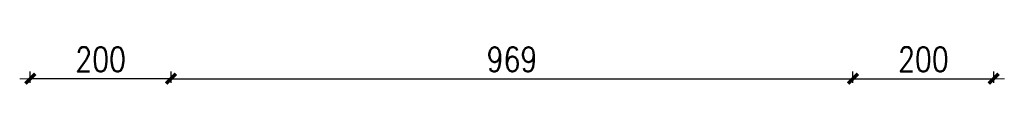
# Model space of a CAD drawing. Extents: x -27255 to 1448651, y 31034 to 8081248.
# Tile 2 of 256: x -17384 to -15986, y 31034 to 31094. Entities that reach past the tile are written whole.
import ezdxf

# ---------------------------------------------------------------- set-up
doc = ezdxf.new("R2010")
doc.units = 0
doc.header["$PDMODE"] = 32
doc.header["$PDSIZE"] = 0.2
doc.layers.get('0').update_dxf_attribs({"linetype": 'CONTINUOUS'})
doc.layers.get('Defpoints').update_dxf_attribs({"linetype": 'CONTINUOUS'})
doc.layers.add('标注', color=6, linetype='CONTINUOUS', lineweight=9)
doc.styles.add('DIM_FONT', font='SIMPLEX.shx', dxfattribs={"width": 0.8})
doc.dimstyles.new('10', dxfattribs={"dimscale": 0.1, "dimtxt": 350, "dimasz": 1, "dimexe": 100, "dimexo": 0, "dimgap": 100, "dimtad": 1, "dimdec": 0, "dimdsep": 46, "dimtxsty": 'DIM_FONT', "dimblk1": '_DIMX', "dimblk2": '_DIMX', "dimsah": 1, "dimcen": 2.5, "dimclrt": 7, "dimadec": 0, "dimazin": 0, "dimtfac": 1, "dimtdec": 0, "dimtix": 1, "dimtmove": 2, "dimatfit": 3, "dimldrblk": '_DIMX', "dimfxl": 1, "dimtolj": 1, "dimtzin": 0, "dimarcsym": 0})

# ---------------------------------------------------------------- blocks, each defined once
blk = doc.blocks.new('_DIMX')
blk.add_line((-150, 0), (150, 0))
at = {"const_width": 50}
blk.add_lwpolyline([(-70, -70), (70, 70)], dxfattribs=at)
blk = doc.blocks.new('*D404')
at = {"layer": 'Defpoints', "color": 0, "lineweight": 13}
for p in [(-17369.2, 31043.2), (-17369.2, 31037.3), (-17169.2, 31037.3)]:
    blk.add_point(p, dxfattribs=at)
at = {"layer": '标注', "color": 0, "lineweight": -2}
for p, q in [((-17369.2, 31037.3), (-17369.2, 31053.2)), ((-17169.2, 31037.3), (-17169.2, 31053.2)), ((-17169.3, 31043.2), (-17369.1, 31043.2))]:
    blk.add_line(p, q, dxfattribs=at)
at = {"layer": '标注', "color": 0, "lineweight": -2, "xscale": 0.1, "yscale": 0.1, "zscale": 0.1, "rotation": 180}
blk.add_blockref('_DIMX', (-17369.2, 31043.2), dxfattribs=at)
at = {"layer": '标注', "color": 0, "lineweight": -2, "xscale": 0.1, "yscale": 0.1, "zscale": 0.1}
blk.add_blockref('_DIMX', (-17169.2, 31043.2), dxfattribs=at)
at = {"layer": '标注', "color": 7, "insert": (-17269.2, 31070.7), "char_height": 35, "attachment_point": 5, "style": 'DIM_FONT'}
blk.add_mtext('\\A1;200', dxfattribs=at)
blk = doc.blocks.new('*D405')
at = {"layer": 'Defpoints', "color": 0, "lineweight": 13}
for p in [(-17169.2, 31037.3), (-16200.5, 31043.2), (-16200.5, 31037.3)]:
    blk.add_point(p, dxfattribs=at)
at = {"layer": '标注', "color": 0, "lineweight": -2}
for p, q in [((-17169.2, 31037.3), (-17169.2, 31053.2)), ((-16200.5, 31037.3), (-16200.5, 31053.2)), ((-17169.1, 31043.2), (-16200.6, 31043.2))]:
    blk.add_line(p, q, dxfattribs=at)
at = {"layer": '标注', "color": 0, "lineweight": -2, "xscale": 0.1, "yscale": 0.1, "zscale": 0.1, "rotation": 180}
blk.add_blockref('_DIMX', (-17169.2, 31043.2), dxfattribs=at)
at = {"layer": '标注', "color": 0, "lineweight": -2, "xscale": 0.1, "yscale": 0.1, "zscale": 0.1}
blk.add_blockref('_DIMX', (-16200.5, 31043.2), dxfattribs=at)
at = {"layer": '标注', "color": 7, "insert": (-16684.9, 31070.7), "char_height": 35, "attachment_point": 5, "style": 'DIM_FONT'}
blk.add_mtext('\\A1;969', dxfattribs=at)
blk = doc.blocks.new('*D406')
at = {"layer": 'Defpoints', "color": 0, "lineweight": 13}
for p in [(-16200.5, 31037.3), (-16000.5, 31043.2), (-16000.5, 31037.3)]:
    blk.add_point(p, dxfattribs=at)
at = {"layer": '标注', "color": 0, "lineweight": -2}
for p, q in [((-16200.5, 31037.3), (-16200.5, 31053.2)), ((-16000.5, 31037.3), (-16000.5, 31053.2)), ((-16200.4, 31043.2), (-16000.6, 31043.2))]:
    blk.add_line(p, q, dxfattribs=at)
at = {"layer": '标注', "color": 0, "lineweight": -2, "xscale": 0.1, "yscale": 0.1, "zscale": 0.1, "rotation": 180}
blk.add_blockref('_DIMX', (-16200.5, 31043.2), dxfattribs=at)
at = {"layer": '标注', "color": 0, "lineweight": -2, "xscale": 0.1, "yscale": 0.1, "zscale": 0.1}
blk.add_blockref('_DIMX', (-16000.5, 31043.2), dxfattribs=at)
at = {"layer": '标注', "color": 7, "insert": (-16100.5, 31070.7), "char_height": 35, "attachment_point": 5, "style": 'DIM_FONT'}
blk.add_mtext('\\A1;200', dxfattribs=at)

msp = doc.modelspace()

# ---------------------------------------------------------------- dimensions: what is measured, and where the dimension line sits
at = {"layer": '标注', "color": 4}
for base, p1, p2, picture, middle in [((-17369.17839, 31043.21011), (-17169.17839, 31037.29186), (-17369.17839, 31037.29186), '*D404', (-17269.17839, 31070.71011)), ((-16200.53654, 31043.21011), (-17169.17839, 31037.29186), (-16200.53654, 31037.29186), '*D405', (-16684.85746, 31070.71011)), ((-16000.53654, 31043.21011), (-16200.53654, 31037.29186), (-16000.53654, 31037.29186), '*D406', (-16100.53654, 31070.71011))]:
    dim = msp.add_linear_dim(base=base, p1=p1, p2=p2, dimstyle='10', dxfattribs=at)
    dim.commit()
    dim.dimension.update_dxf_attribs({"geometry": picture, "text_midpoint": middle})

doc.saveas('drawing.dxf')
